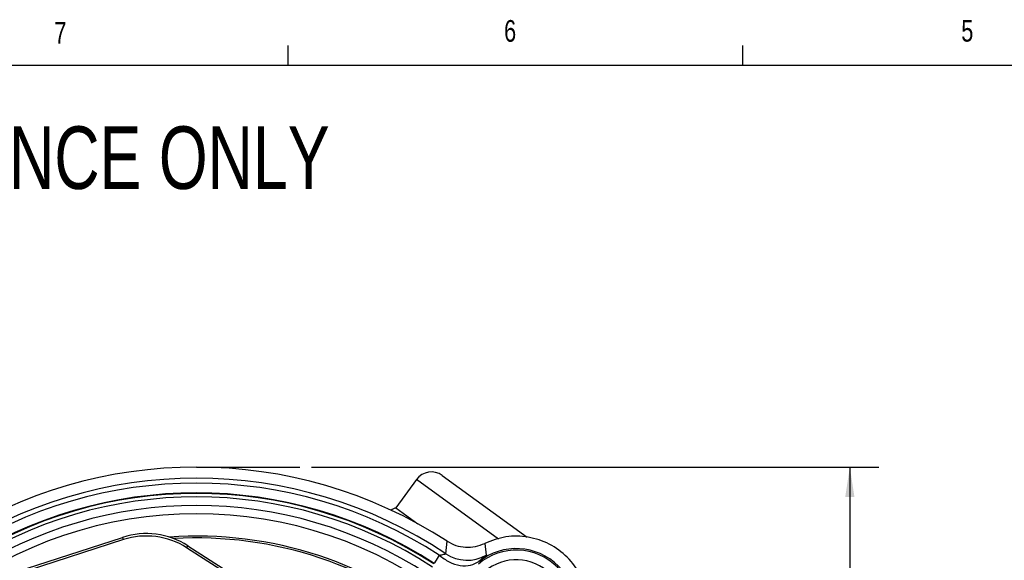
# Model space of a CAD drawing. Header units: inches. Extents: x 0.4 to 16.6, y 0.2 to 10.8.
# Tile 7 of 15: x 3.4 to 7.7, y 8.5 to 10.8. Entities that reach past the tile are written whole.
import ezdxf

# ---------------------------------------------------------------- set-up
doc = ezdxf.new("R2010")
doc.units = ezdxf.units.IN
doc.header["$MEASUREMENT"] = 0
doc.layers.add('BORDER', color=7, linetype='Continuous', lineweight=25)
doc.layers.add('SLD-0', color=7, linetype='Continuous', lineweight=25)
doc.styles.add('SLDTEXTSTYLE0', font='TXT', dxfattribs={"width": 0.75})
doc.dimstyles.new('SLDDIMSTYLE0', dxfattribs={"dimtxt": 0.145833, "dimasz": 0.13, "dimexe": 0, "dimexo": 0.0625, "dimgap": 0.036458, "dimtad": 0, "dimtih": 1, "dimtoh": 1, "dimdec": 1, "dimlfac": 1.5, "dimrnd": 1e-09, "dimzin": 12, "dimdsep": 46, "dimtxsty": 'SLDTEXTSTYLE0', "dimsah": 1, "dimcen": 0.09, "dimadec": 0, "dimazin": 3, "dimtfac": 1, "dimtdec": 1, "dimtofl": 0, "dimtmove": 0, "dimatfit": 3, "dimfxl": 0, "dimfrac": 2, "dimtolj": 1, "dimtzin": 12, "dimarcsym": 0})

# ---------------------------------------------------------------- blocks, each defined once
blk = doc.blocks.new('_D')
at = {"layer": 'SLD-0'}
for p, q in [((4.6647, 8.9009), (7.1211, 8.9009)), ((6.9961, 8.9009), (6.9961, 7.9444)), ((6.8345, 7.6831), (6.7901, 7.6831)), ((6.7901, 7.6831), (6.7901, 7.4514)), ((7.1577, 7.6831), (7.2021, 7.6831)), ((7.2021, 7.6831), (7.2021, 7.4514)), ((6.7901, 7.4514), (6.8345, 7.4514)), ((6.9961, 4.0096), (6.9961, 7.4219)), ((7.2021, 7.4514), (7.1577, 7.4514)), ((5.8449, 4.0096), (7.1211, 4.0096))]:
    blk.add_line(p, q, dxfattribs=at)
for points in [[(6.9961, 8.9009), (6.9761, 8.7709), (7.0161, 8.7709)], [(6.9961, 4.0096), (7.0161, 4.1396), (6.9761, 4.1396)]]:
    blk.add_solid(points, dxfattribs=at)
at = {"layer": 'SLD-0', "char_height": 0.14583, "attachment_point": 1, "style": 'SLDTEXTSTYLE0'}
for s, insert in [('7.3', (6.8615, 7.9007)), ('186', (6.8345, 7.6394))]:
    blk.add_mtext(s, dxfattribs=dict(at, insert=insert))

msp = doc.modelspace()

# ---------------------------------------------------------------- linework, layer by layer
at = {"color": 7, "linetype": 'Continuous', "lineweight": 25}
for p, q in [((5.1191, 8.8468), (5.0303, 8.7247)), ((5.2308, 8.8644), (5.5981, 8.5972)), ((5.0303, 8.7247), (5.1254, 8.6555)), ((3.4305, 8.4613), (3.8466, 8.5965)), ((3.8498, 8.5866), (3.4337, 8.4514)), ((3.8498, 8.5866), (3.8466, 8.5965)), ((5.2468, 8.5253), (5.2515, 8.5803)), ((4.1236, 8.5515), (4.1292, 8.5603)), ((4.9018, 8.0537), (4.1236, 8.5515)), ((4.1292, 8.5603), (4.9074, 8.0625)), ((5.4147, 8.5703), (5.4212, 8.5189))]:
    msp.add_line(p, q, dxfattribs=at)
at = {"color": 8, "linetype": 'Continuous', "lineweight": 25}
msp.add_line((5.4748, 8.588), (5.1191, 8.8468), dxfattribs=at)
at = {"color": 7, "linetype": 'Continuous', "lineweight": 25}
for centre, radius, start, end in [((4.1664, 6.9042), 1.9967, 57.0827, 122.9173), ((5.1838, 8.7997), 0.08, 53.9664, 143.9664), ((4.1664, 6.9042), 1.9482, 56.3186, 123.6814), ((4.1664, 6.9042), 1.9271, 56.9214, 123.0786), ((4.1664, 6.9042), 1.8849, 56.9214, 123.0786), ((4.1664, 6.9042), 1.8826, 56.9123, 123.0877), ((4.1664, 6.9042), 1.8676, 56.8366, 123.1634), ((4.1664, 6.9042), 1.8303, 56.8366, 123.1634), ((5.0565, 8.6491), 0.08, 109.1347, 125.7605), ((4.1664, 6.9042), 1.7948, 52.1172, 127.8828), ((3.9496, 8.2795), 0.3333, 57.3924, 108), ((3.9496, 8.2795), 0.3229, 57.3924, 108), ((5.5512, 8.2889), 0.2522, 319.4979, 130.5021), ((5.5512, 8.2889), 0.2589, 321.2653, 128.7347), ((5.3392, 8.6641), 0.1667, 236.3445, 299.4476), ((5.5512, 8.2889), 0.2105, 319.4979, 130.5021)]:
    msp.add_arc(centre, radius, start, end, dxfattribs=at)
at = {"color": 8, "linetype": 'Continuous', "lineweight": 25}
for radius, end in [(1.6979, 93.9971), (1.6898, 93.3397)]:
    msp.add_arc((4.1664, 6.9042), radius, 49.6581, end, dxfattribs=at)
at = {"color": 7, "linetype": 'Continuous', "lineweight": 25}
for points, knots in [([(5.2515, 8.5803), (5.264, 8.5735), (5.289, 8.5597), (5.3316, 8.5523), (5.3749, 8.5545), (5.4014, 8.565), (5.4147, 8.5703)], [0, 0, 0, 0, 0.249549, 0.499894, 0.750225, 1, 1, 1, 1]), ([(5.2182, 8.5189), (5.2255, 8.5207), (5.2365, 8.5232), (5.2456, 8.5245), (5.2464, 8.5251), (5.2468, 8.5253)], [0, 0, 0, 0, 0.498523, 0.750294, 1, 1, 1, 1]), ([(5.2182, 8.5189), (5.2322, 8.5085), (5.2609, 8.4871), (5.309, 8.4724), (5.3548, 8.4727), (5.3782, 8.4861), (5.3896, 8.4926)], [0, 0, 0, 0, 0.243136, 0.5, 0.756864, 1, 1, 1, 1]), ([(5.4212, 8.5189), (5.4199, 8.5175), (5.4173, 8.5147), (5.3988, 8.5), (5.3896, 8.4926)], [0, 0, 0, 0, 0.500038, 1, 1, 1, 1])]:
    msp.add_open_spline(points, degree=3, knots=knots, dxfattribs=at)
for points in [[(5.8325, 8.1525), (5.8439, 8.1828), (5.8669, 8.2433), (5.8641, 8.3419), (5.8336, 8.4345), (5.7758, 8.5136), (5.6967, 8.5714), (5.6041, 8.6019), (5.5055, 8.6046), (5.445, 8.5817), (5.4147, 8.5703)], [(5.2182, 8.5189), (5.2117, 8.509), (5.1987, 8.4891), (5.1963, 8.4854), (5.1951, 8.4836)]]:
    msp.add_open_spline(points, degree=3, dxfattribs=at)
at = {"layer": 'BORDER'}
for p, q in [((4.5635, 10.6421), (4.5635, 10.7269)), ((6.5323, 10.6421), (6.5323, 10.7269)), ((0.6263, 10.6421), (16.3763, 10.6421))]:
    msp.add_line(p, q, dxfattribs=at)
at = {"layer": 'SLD-0'}
msp.add_line((4.1664, 8.9009), (4.6147, 8.9009), dxfattribs=at)

# ---------------------------------------------------------------- texts
at = {"color": 7, "linetype": 'Continuous', "lineweight": 0, "char_height": 0.0937, "attachment_point": 1, "style": 'SLDTEXTSTYLE0'}
for s, insert in [('6', (5.4987, 10.8367)), ('5', (7.4787, 10.8373)), ('7', (3.551, 10.8287))]:
    msp.add_mtext(s, dxfattribs=dict(at, insert=insert))
at = {"layer": 'SLD-0', "insert": (0.6985, 10.3763), "char_height": 0.270833, "attachment_point": 1, "style": 'SLDTEXTSTYLE0'}
msp.add_mtext('NOTE: FOR REFERENCE ONLY', dxfattribs=at)

# ---------------------------------------------------------------- dimensions: what is measured, and where the dimension line sits
at = {"layer": 'SLD-0'}
dim = msp.add_linear_dim(base=(6.9961, 4.0096), p1=(4.6147, 8.9009), p2=(5.7949, 4.0096), angle=90, dimstyle='SLDDIMSTYLE0', dxfattribs=at)
dim.commit()
dim.dimension.update_dxf_attribs({"geometry": '_D', "text_midpoint": (6.9961, 7.6831), "dimtype": 160})

doc.saveas('drawing.dxf')
